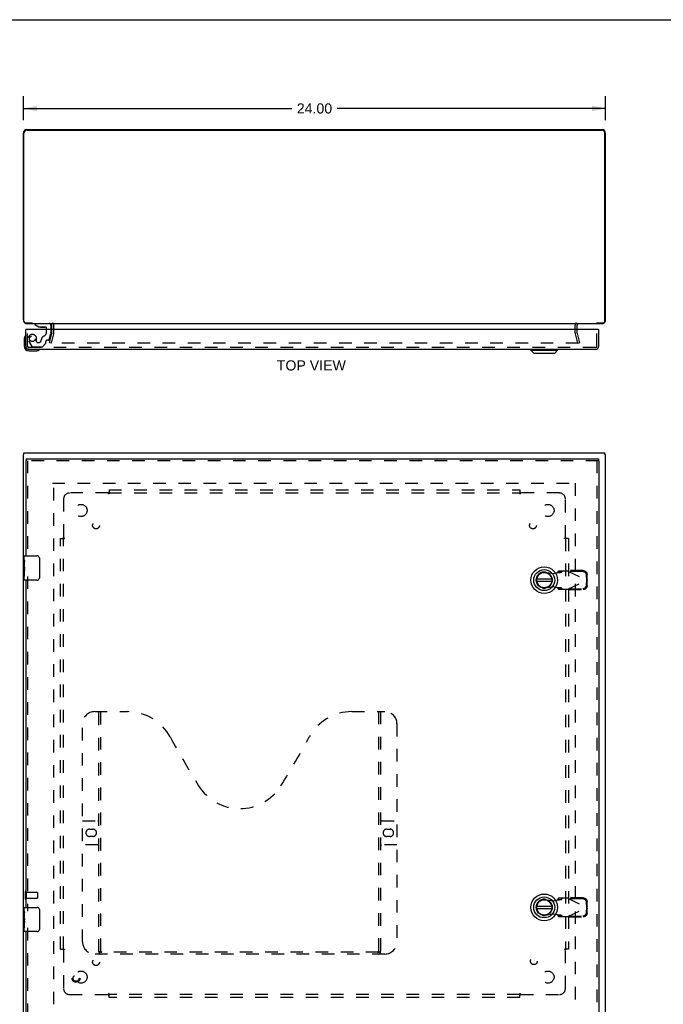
# Model space of a CAD drawing. Header units: inches. Extents: x 0 to 94.4, y 0 to 61.1.
# Tile 3 of 4: x 20.7 to 47.2, y 20.5 to 61.1. Entities that reach past the tile are written whole.
import ezdxf

# ---------------------------------------------------------------- set-up
doc = ezdxf.new("R2010")
doc.units = ezdxf.units.IN
doc.header["$LTSCALE"] = 5.194444
doc.header["$MEASUREMENT"] = 0
doc.linetypes.add('HIDDEN', pattern=[0.2, 0.1, -0.1])
doc.layers.get('0').update_dxf_attribs({"linetype": 'CONTINUOUS'})
for name, color, linetype in [('DEFAULT_2', 8, 'HIDDEN'), ('DIMENSIONS', 7, 'CONTINUOUS'), ('DOOR_ASSEMBLY', 7, 'CONTINUOUS'), ('SUBPANEL', 7, 'CONTINUOUS')]:
    doc.layers.add(name, color=color, linetype=linetype)
doc.styles.get("Standard").update_dxf_attribs({"font": 'arial.ttf'})
doc.dimstyles.new('DIMSTYLE_1', dxfattribs={"dimtxt": 0.416667, "dimasz": 0.555556, "dimexe": 0.09, "dimexo": 0.07, "dimgap": 0.0375, "dimtad": 0, "dimtih": 1, "dimtoh": 1, "dimzin": 4, "dimdsep": 46, "dimtxsty": 'Standard', "dimblk": '_FILLED', "dimblk1": '_FILLED', "dimblk2": '_FILLED', "dimcen": 0.09, "dimadec": 3, "dimazin": 1, "dimtfac": 1, "dimtdec": 3, "dimtofl": 0, "dimtmove": 0, "dimatfit": 3, "dimldrblk": '_FILLED', "dimfxl": 0, "dimtolj": 1, "dimtzin": 4, "dimarcsym": 0})

# ---------------------------------------------------------------- blocks, each defined once
blk = doc.blocks.new('_FILLED')
at = {"color": 0, "linetype": 'ByBlock'}
blk.add_solid([(0, 0), (-1, 0.2), (-1, -0.2)], dxfattribs=at)
blk = doc.blocks.new('*D1')
at = {"layer": 'DIMENSIONS', "color": 2, "linetype": 'Continuous'}
for p, q in [((20.843, 56.968), (20.843, 57.951)), ((44.843, 56.968), (44.843, 57.951)), ((20.843, 57.451), (31.907, 57.451)), ((44.843, 57.451), (33.779, 57.451))]:
    blk.add_line(p, q, dxfattribs=at)
at = {"layer": 'DIMENSIONS', "color": 2, "linetype": 'Continuous', "xscale": 0.5555555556, "yscale": 0.5555555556, "zscale": 0.5555555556, "rotation": 180}
blk.add_blockref('_FILLED', (20.843, 57.451), dxfattribs=at)
at = {"layer": 'DIMENSIONS', "color": 2, "linetype": 'Continuous', "xscale": 0.5555555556, "yscale": 0.5555555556, "zscale": 0.5555555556}
blk.add_blockref('_FILLED', (44.843, 57.451), dxfattribs=at)
at = {"layer": 'DIMENSIONS', "color": 2, "linetype": 'Continuous', "insert": (32.843, 57.659), "char_height": 0.4167, "width": 1.45601, "attachment_point": 2, "line_spacing_factor": 0.9}
blk.add_mtext('24.00', dxfattribs=at)

msp = doc.modelspace()

# ---------------------------------------------------------------- linework, layer by layer
at = {"color": 7, "linetype": 'Continuous'}
for p, q in [((0, 61.111), (94.444, 61.111)), ((21.214, 48.599), (21.214, 48.579)), ((20.868, 43.168), (20.843, 43.168)), ((20.868, 43.168), (20.868, 43.243)), ((44.818, 43.168), (44.818, 43.243)), ((44.818, 43.168), (44.843, 43.168))]:
    msp.add_line(p, q, dxfattribs=at)
at = {"color": 3, "linetype": 'Continuous'}
for p, q in [((20.988, 56.579), (44.698, 56.579)), ((20.993, 56.549), (44.693, 56.549)), ((20.843, 48.724), (20.843, 56.434)), ((20.868, 48.659), (20.868, 56.424)), ((44.818, 48.659), (44.818, 56.424)), ((44.843, 48.724), (44.843, 56.434)), ((21.222, 48.599), (20.928, 48.599)), ((20.988, 48.579), (44.698, 48.579)), ((22.018, 48.336), (22.018, 48.509)), ((43.668, 48.336), (43.668, 48.509)), ((44.758, 48.599), (44.464, 48.599)), ((20.843, 19.318), (20.843, 43.168)), ((20.868, 43.243), (44.818, 43.243)), ((44.843, 19.318), (44.843, 43.168))]:
    msp.add_line(p, q, dxfattribs=at)
for centre, radius, start, end in [((20.988, 56.434), 0.145, 90, 180), ((20.993, 56.424), 0.125, 90, 180), ((44.693, 56.424), 0.125, 0, 90), ((44.698, 56.434), 0.145, 0, 90), ((20.988, 48.724), 0.145, 180, 217.1018), ((20.928, 48.659), 0.06, 180, 270), ((20.988, 48.724), 0.145, 237.5148, 270), ((21.948, 48.509), 0.07, 0, 90), ((43.738, 48.509), 0.07, 90, 180), ((44.698, 48.724), 0.145, 270, 302.4852), ((44.758, 48.659), 0.06, 270, 360), ((44.698, 48.724), 0.145, 322.8982, 360)]:
    msp.add_arc(centre, radius, start, end, dxfattribs=at)
at = {"layer": 'DEFAULT_2', "color": 8, "linetype": 'HIDDEN'}
for p, q in [((22.018, 48.181), (22.018, 48.336)), ((22.093, 48.181), (22.093, 48.509)), ((43.593, 48.181), (43.593, 48.509)), ((43.668, 48.181), (43.668, 48.336)), ((21.914, 47.786), (22.017, 48.17)), ((22.089, 48.151), (21.986, 47.767)), ((43.7, 47.767), (43.597, 48.151)), ((43.669, 48.17), (43.772, 47.786)), ((21.986, 47.767), (21.914, 47.786)), ((43.726, 47.767), (21.961, 47.767)), ((43.7, 47.767), (43.772, 47.786)), ((22.038, 41.993), (43.648, 41.993)), ((22.093, 20.496), (22.093, 41.99)), ((43.593, 41.99), (43.593, 20.496)), ((20.918, 25.135), (20.918, 24.851)), ((20.961, 25.135), (20.961, 24.851)), ((20.961, 25.117), (21.408, 25.117)), ((20.961, 24.869), (21.408, 24.869)), ((21.418, 25.107), (21.418, 24.879))]:
    msp.add_line(p, q, dxfattribs=at)
for centre, radius, start, end in [((21.948, 48.509), 0.145, 0, 43.5261), ((43.738, 48.509), 0.145, 136.4739, 180), ((21.978, 48.181), 0.04, 345, 360), ((21.978, 48.181), 0.115, 345, 360), ((43.708, 48.181), 0.115, 180, 195), ((43.708, 48.181), 0.04, 180, 195), ((20.94, 25.135), 0.0215, 0, 180), ((20.94, 24.851), 0.0215, 180, 360), ((21.408, 25.107), 0.01, 0, 90), ((21.408, 24.879), 0.01, 270, 360)]:
    msp.add_arc(centre, radius, start, end, dxfattribs=at)
at = {"layer": 'DOOR_ASSEMBLY', "color": 3, "linetype": 'Continuous'}
for p, q in [((20.938, 47.646), (20.938, 48.336)), ((44.535, 48.336), (20.966, 48.336)), ((44.563, 47.646), (44.563, 48.336)), ((44.428, 47.511), (21.073, 47.511)), ((20.938, 42.918), (20.938, 38.993)), ((20.951, 42.993), (44.55, 42.993)), ((44.563, 42.918), (44.563, 19.568)), ((20.938, 37.993), (20.938, 24.493)), ((20.938, 23.493), (20.938, 19.568))]:
    msp.add_line(p, q, dxfattribs=at)
at = {"layer": 'DOOR_ASSEMBLY', "color": 7, "linetype": 'Continuous'}
for p, q in [((20.966, 48.336), (20.938, 48.336)), ((21.312, 48.579), (21.312, 48.54)), ((21.312, 48.54), (21.482, 48.441)), ((21.482, 48.441), (21.764, 48.441)), ((21.576, 48.425), (21.716, 48.425)), ((21.796, 48.336), (21.796, 48.41)), ((21.981, 48.5), (21.981, 48.336)), ((44.535, 48.336), (44.563, 48.336)), ((20.878, 47.941), (20.878, 47.651)), ((21.078, 47.451), (21.367, 47.451)), ((41.761, 47.472), (41.761, 47.511)), ((41.761, 47.472), (42.864, 47.472)), ((41.879, 47.354), (41.761, 47.472)), ((41.879, 47.354), (42.746, 47.354)), ((42.746, 47.354), (42.864, 47.472)), ((42.864, 47.472), (42.864, 47.511)), ((20.938, 42.918), (20.951, 42.918)), ((20.951, 42.993), (20.951, 42.918)), ((44.55, 42.993), (44.55, 42.918)), ((44.563, 42.918), (44.55, 42.918)), ((20.893, 38.993), (21.403, 38.993)), ((20.878, 38.834), (20.878, 38.978)), ((20.878, 38.578), (20.878, 38.831)), ((20.887, 38.776), (20.878, 38.776)), ((20.878, 38.608), (20.888, 38.608)), ((20.888, 38.608), (20.888, 38.765)), ((21.503, 38.893), (21.503, 38.093)), ((20.878, 38.008), (20.878, 38.576)), ((20.881, 38.546), (20.878, 38.546)), ((20.878, 38.414), (20.887, 38.414)), ((20.878, 38.378), (20.888, 38.378)), ((20.878, 38.315), (20.888, 38.315)), ((20.888, 38.425), (20.888, 38.478)), ((20.888, 38.147), (20.888, 38.378)), ((20.878, 38.147), (20.888, 38.147)), ((21.403, 37.993), (20.893, 37.993)), ((42.625, 38.032), (42, 38.032)), ((42, 37.953), (42.625, 37.953)), ((20.878, 24.334), (20.878, 24.478)), ((20.893, 24.493), (21.403, 24.493)), ((21.503, 24.393), (21.503, 23.593)), ((42.625, 24.532), (42, 24.532)), ((42, 24.453), (42.625, 24.453)), ((20.878, 24.078), (20.878, 24.331)), ((20.887, 24.276), (20.878, 24.276)), ((20.878, 24.108), (20.888, 24.108)), ((20.878, 23.508), (20.878, 24.076)), ((20.881, 24.046), (20.878, 24.046)), ((20.888, 24.108), (20.888, 24.265)), ((20.888, 23.925), (20.888, 23.978)), ((20.878, 23.914), (20.887, 23.914)), ((20.878, 23.878), (20.888, 23.878)), ((20.878, 23.815), (20.888, 23.815)), ((20.878, 23.647), (20.888, 23.647)), ((20.888, 23.647), (20.888, 23.878)), ((21.403, 23.493), (20.893, 23.493))]:
    msp.add_line(p, q, dxfattribs=at)
at = {"layer": 'DOOR_ASSEMBLY', "color": 8, "linetype": 'HIDDEN'}
for p, q in [((21.013, 47.646), (21.013, 48.336)), ((21.312, 48.579), (21.902, 48.579)), ((21.796, 48.228), (21.796, 48.336)), ((21.981, 48.336), (21.981, 48.206)), ((44.488, 47.646), (44.488, 48.336)), ((21.39, 47.816), (21.39, 47.949)), ((21.907, 47.913), (21.977, 48.173)), ((21.06, 47.861), (21.19, 47.635)), ((44.428, 47.586), (21.073, 47.586)), ((21.225, 47.615), (21.61, 47.615)), ((21.406, 47.8), (21.489, 47.8)), ((21.76, 47.748), (21.639, 47.627)), ((21.764, 47.759), (21.764, 47.831)), ((21.877, 47.89), (21.823, 47.89)), ((44.55, 42.918), (20.951, 42.918)), ((21.013, 42.918), (21.013, 38.838)), ((44.488, 42.918), (44.488, 19.568)), ((42.373, 38.322), (42.667, 38.268)), ((42.667, 38.268), (42.864, 38.306)), ((42.909, 38.367), (42.868, 38.321)), ((42.868, 38.321), (43.023, 38.321)), ((43.283, 38.367), (42.909, 38.367)), ((43.023, 38.321), (43.064, 38.367)), ((43.283, 38.367), (44.07, 37.993)), ((43.311, 38.353), (43.331, 38.395)), ((43.902, 38.343), (43.311, 38.353)), ((43.921, 38.385), (43.331, 38.395)), ((44.064, 37.996), (44.061, 38.189)), ((44.084, 38.037), (44.08, 38.23)), ((21.013, 38.148), (21.013, 24.338)), ((43.283, 37.619), (44.07, 37.993)), ((44.061, 37.797), (44.064, 37.99)), ((44.084, 38.037), (44.064, 37.996)), ((44.064, 37.99), (44.084, 37.948)), ((44.075, 38.008), (44.07, 37.993)), ((44.07, 37.993), (44.075, 37.978)), ((44.08, 37.755), (44.084, 37.948)), ((44.084, 38.037), (44.082, 38.03)), ((42.667, 37.717), (42.373, 37.663)), ((42.864, 37.679), (42.667, 37.717)), ((43.023, 37.665), (42.868, 37.665)), ((42.868, 37.665), (42.909, 37.619)), ((42.909, 37.619), (43.283, 37.619)), ((43.064, 37.619), (43.023, 37.665)), ((43.311, 37.632), (43.902, 37.642)), ((43.331, 37.591), (43.311, 37.632)), ((43.331, 37.591), (43.921, 37.601)), ((23.783, 32.568), (25.138, 32.568)), ((23.958, 22.658), (23.958, 32.568)), ((24.038, 22.688), (24.038, 32.568)), ((34.388, 32.568), (35.743, 32.568)), ((35.488, 32.568), (35.488, 22.688)), ((35.568, 32.568), (35.568, 22.658)), ((23.283, 23.068), (23.283, 32.068)), ((36.243, 32.068), (36.243, 23.068)), ((23.283, 28.068), (23.918, 28.068)), ((35.608, 28.068), (36.243, 28.068)), ((23.57, 27.718), (23.707, 27.718)), ((35.82, 27.718), (35.957, 27.718)), ((23.707, 27.418), (23.57, 27.418)), ((35.957, 27.418), (35.82, 27.418)), ((23.918, 27.068), (23.283, 27.068)), ((36.243, 27.068), (35.608, 27.068)), ((42.373, 24.822), (42.667, 24.768)), ((42.667, 24.768), (42.864, 24.806)), ((42.909, 24.867), (42.868, 24.821)), ((42.868, 24.821), (43.023, 24.821)), ((43.283, 24.867), (42.909, 24.867)), ((43.023, 24.821), (43.064, 24.867)), ((43.283, 24.867), (44.07, 24.493)), ((43.311, 24.853), (43.331, 24.895)), ((43.902, 24.843), (43.311, 24.853)), ((43.921, 24.885), (43.331, 24.895)), ((43.283, 24.119), (44.07, 24.493)), ((44.064, 24.496), (44.061, 24.689)), ((44.061, 24.297), (44.064, 24.49)), ((44.084, 24.537), (44.064, 24.496)), ((44.064, 24.49), (44.084, 24.448)), ((44.075, 24.508), (44.07, 24.493)), ((44.07, 24.493), (44.075, 24.478)), ((44.084, 24.537), (44.08, 24.73)), ((44.08, 24.255), (44.084, 24.448)), ((44.084, 24.537), (44.082, 24.53)), ((42.667, 24.217), (42.373, 24.163)), ((42.864, 24.179), (42.667, 24.217)), ((43.023, 24.165), (42.868, 24.165)), ((42.868, 24.165), (42.909, 24.119)), ((42.909, 24.119), (43.283, 24.119)), ((43.064, 24.119), (43.023, 24.165)), ((43.311, 24.132), (43.902, 24.142)), ((43.331, 24.091), (43.311, 24.132)), ((43.331, 24.091), (43.921, 24.101)), ((21.013, 23.648), (21.013, 19.568)), ((35.743, 22.568), (23.783, 22.568)), ((35.484, 22.648), (24.042, 22.648))]:
    msp.add_line(p, q, dxfattribs=at)
at = {"layer": 'DOOR_ASSEMBLY', "color": 7, "linetype": 'Continuous'}
for points in [[(20.878, 38.834), (20.878, 38.831), (20.879, 38.827), (20.88, 38.821), (20.881, 38.815), (20.882, 38.808), (20.884, 38.801), (20.885, 38.792), (20.886, 38.784), (20.887, 38.775), (20.888, 38.765)], [(21.496, 38.929), (21.498, 38.924), (21.5, 38.918), (21.501, 38.912), (21.502, 38.906), (21.503, 38.9), (21.503, 38.893)], [(20.878, 38.578), (20.878, 38.571), (20.879, 38.563), (20.88, 38.555), (20.881, 38.546), (20.882, 38.538), (20.883, 38.529), (20.884, 38.52), (20.885, 38.511), (20.886, 38.502), (20.887, 38.493), (20.888, 38.485), (20.888, 38.478)], [(20.888, 38.425), (20.888, 38.419), (20.887, 38.412), (20.887, 38.406), (20.886, 38.4), (20.886, 38.395), (20.885, 38.389)], [(21.503, 38.093), (21.503, 38.087), (21.502, 38.081), (21.501, 38.075), (21.5, 38.069), (21.498, 38.063), (21.496, 38.057)], [(21.496, 24.429), (21.498, 24.424), (21.5, 24.418), (21.501, 24.412), (21.502, 24.406), (21.503, 24.4), (21.503, 24.393)], [(20.878, 24.334), (20.878, 24.331), (20.879, 24.327), (20.88, 24.321), (20.881, 24.315), (20.882, 24.308), (20.884, 24.301), (20.885, 24.292), (20.886, 24.284), (20.887, 24.275), (20.888, 24.265)], [(20.878, 24.078), (20.878, 24.071), (20.879, 24.063), (20.88, 24.055), (20.881, 24.046), (20.882, 24.038), (20.883, 24.029), (20.884, 24.02), (20.885, 24.011), (20.886, 24.002), (20.887, 23.993), (20.888, 23.985), (20.888, 23.978)], [(20.888, 23.925), (20.888, 23.919), (20.887, 23.912), (20.887, 23.906), (20.886, 23.9), (20.886, 23.895), (20.885, 23.889)], [(21.503, 23.593), (21.503, 23.587), (21.502, 23.581), (21.501, 23.575), (21.5, 23.569), (21.498, 23.563), (21.496, 23.557)]]:
    msp.add_lwpolyline(points, dxfattribs=at)
at = {"layer": 'DOOR_ASSEMBLY', "color": 8, "linetype": 'HIDDEN'}
for points in [[(42.864, 38.306), (42.88, 38.307), (42.896, 38.308), (42.911, 38.309), (42.926, 38.31), (42.941, 38.311), (42.955, 38.312), (42.967, 38.313), (42.979, 38.314), (42.99, 38.315), (42.999, 38.316), (43.007, 38.318), (43.014, 38.319), (43.019, 38.32), (43.023, 38.321)], [(42.868, 38.321), (42.867, 38.318), (42.867, 38.316), (42.866, 38.313), (42.865, 38.311), (42.865, 38.309), (42.864, 38.306)], [(43.283, 38.367), (43.291, 38.371), (43.299, 38.376), (43.307, 38.381), (43.315, 38.386), (43.323, 38.39), (43.331, 38.395)], [(44.061, 38.189), (44.06, 38.204), (44.057, 38.218), (44.053, 38.233), (44.048, 38.247), (44.041, 38.261), (44.033, 38.274), (44.023, 38.286), (44.013, 38.297), (44.001, 38.307), (43.989, 38.316), (43.976, 38.324), (43.962, 38.331), (43.947, 38.336), (43.932, 38.34), (43.917, 38.342), (43.902, 38.343)], [(43.921, 38.385), (43.937, 38.384), (43.952, 38.381), (43.967, 38.377), (43.982, 38.372), (43.995, 38.366), (44.009, 38.358), (44.021, 38.349), (44.033, 38.338), (44.043, 38.327), (44.053, 38.315), (44.061, 38.302), (44.067, 38.289), (44.073, 38.274), (44.077, 38.26), (44.079, 38.245), (44.08, 38.23)], [(43.902, 37.642), (43.917, 37.643), (43.932, 37.646), (43.947, 37.65), (43.962, 37.655), (43.976, 37.661), (43.989, 37.669), (44.001, 37.678), (44.013, 37.689), (44.023, 37.7), (44.033, 37.712), (44.041, 37.725), (44.048, 37.738), (44.053, 37.752), (44.057, 37.767), (44.06, 37.782), (44.061, 37.797)], [(44.082, 38.03), (44.077, 38.015), (44.075, 38.008)], [(44.075, 37.978), (44.079, 37.963), (44.082, 37.955), (44.084, 37.948)], [(43.023, 37.665), (43.019, 37.666), (43.014, 37.667), (43.007, 37.668), (42.999, 37.669), (42.99, 37.67), (42.979, 37.671), (42.967, 37.672), (42.955, 37.673), (42.941, 37.674), (42.926, 37.675), (42.911, 37.676), (42.896, 37.677), (42.88, 37.678), (42.864, 37.679)], [(42.864, 37.679), (42.865, 37.677), (42.865, 37.674), (42.866, 37.672), (42.867, 37.67), (42.867, 37.667), (42.868, 37.665)], [(43.331, 37.591), (43.323, 37.595), (43.315, 37.6), (43.307, 37.604), (43.299, 37.609), (43.291, 37.614), (43.283, 37.619)], [(44.08, 37.755), (44.079, 37.74), (44.077, 37.725), (44.073, 37.711), (44.067, 37.697), (44.061, 37.683), (44.053, 37.67), (44.043, 37.658), (44.033, 37.647), (44.021, 37.637), (44.009, 37.628), (43.995, 37.62), (43.982, 37.613), (43.967, 37.608), (43.952, 37.604), (43.937, 37.602), (43.921, 37.601)], [(42.864, 24.806), (42.88, 24.807), (42.896, 24.808), (42.911, 24.809), (42.926, 24.81), (42.941, 24.811), (42.955, 24.812), (42.967, 24.813), (42.979, 24.814), (42.99, 24.815), (42.999, 24.816), (43.007, 24.818), (43.014, 24.819), (43.019, 24.82), (43.023, 24.821)], [(42.868, 24.821), (42.867, 24.818), (42.867, 24.816), (42.866, 24.813), (42.865, 24.811), (42.865, 24.809), (42.864, 24.806)], [(43.283, 24.867), (43.291, 24.871), (43.299, 24.876), (43.307, 24.881), (43.315, 24.886), (43.323, 24.89), (43.331, 24.895)], [(44.061, 24.689), (44.06, 24.704), (44.057, 24.718), (44.053, 24.733), (44.048, 24.747), (44.041, 24.761), (44.033, 24.774), (44.023, 24.786), (44.013, 24.797), (44.001, 24.807), (43.989, 24.816), (43.976, 24.824), (43.962, 24.831), (43.947, 24.836), (43.932, 24.84), (43.917, 24.842), (43.902, 24.843)], [(43.921, 24.885), (43.937, 24.884), (43.952, 24.881), (43.967, 24.877), (43.982, 24.872), (43.995, 24.866), (44.009, 24.858), (44.021, 24.849), (44.033, 24.838), (44.043, 24.827), (44.053, 24.815), (44.061, 24.802), (44.067, 24.789), (44.073, 24.774), (44.077, 24.76), (44.079, 24.745), (44.08, 24.73)], [(44.082, 24.53), (44.077, 24.515), (44.075, 24.508)], [(44.075, 24.478), (44.079, 24.463), (44.082, 24.455), (44.084, 24.448)], [(43.023, 24.165), (43.019, 24.166), (43.014, 24.167), (43.007, 24.168), (42.999, 24.169), (42.99, 24.17), (42.979, 24.171), (42.967, 24.172), (42.955, 24.173), (42.941, 24.174), (42.926, 24.175), (42.911, 24.176), (42.896, 24.177), (42.88, 24.178), (42.864, 24.179)], [(42.864, 24.179), (42.865, 24.177), (42.865, 24.174), (42.866, 24.172), (42.867, 24.17), (42.867, 24.167), (42.868, 24.165)], [(43.331, 24.091), (43.323, 24.095), (43.315, 24.1), (43.307, 24.104), (43.299, 24.109), (43.291, 24.114), (43.283, 24.119)], [(43.902, 24.142), (43.917, 24.143), (43.932, 24.146), (43.947, 24.15), (43.962, 24.155), (43.976, 24.161), (43.989, 24.169), (44.001, 24.178), (44.013, 24.189), (44.023, 24.2), (44.033, 24.212), (44.041, 24.225), (44.048, 24.238), (44.053, 24.252), (44.057, 24.267), (44.06, 24.282), (44.061, 24.297)], [(44.08, 24.255), (44.079, 24.24), (44.077, 24.225), (44.073, 24.211), (44.067, 24.197), (44.061, 24.183), (44.053, 24.17), (44.043, 24.158), (44.033, 24.147), (44.021, 24.137), (44.009, 24.128), (43.995, 24.12), (43.982, 24.113), (43.967, 24.108), (43.952, 24.104), (43.937, 24.102), (43.921, 24.101)], [(23.948, 22.688), (23.964, 22.677), (23.98, 22.668), (23.996, 22.66), (24.012, 22.654), (24.027, 22.65), (24.042, 22.648)], [(35.484, 22.648), (35.499, 22.65), (35.515, 22.654), (35.53, 22.66), (35.546, 22.668), (35.562, 22.677), (35.578, 22.688)]]:
    msp.add_lwpolyline(points, dxfattribs=at)
for centre, radius in [((21.213, 47.949), 0.117), ((23.013, 21.568), 0.164), ((23.013, 21.568), 0.124)]:
    msp.add_circle(centre, radius, dxfattribs=at)
at = {"layer": 'DOOR_ASSEMBLY', "color": 7, "linetype": 'Continuous'}
for centre, radius in [((42.313, 37.993), 0.551), ((42.313, 37.993), 0.433), ((42.313, 37.993), 0.329), ((42.313, 37.993), 0.317), ((42.313, 24.493), 0.551), ((42.313, 24.493), 0.433), ((42.313, 24.493), 0.329), ((42.313, 24.493), 0.317)]:
    msp.add_circle(centre, radius, dxfattribs=at)
for centre, radius, start, end in [((21.576, 48.515), 0.09, 234.5318, 270), ((21.716, 48.515), 0.09, 270, 305.2253), ((21.764, 48.41), 0.0317, 0, 90), ((21.902, 48.5), 0.0787, 0, 90), ((21.128, 47.941), 0.25, 149.1101, 180), ((20.926, 48.061), 0.015, 96.3796, 149.1101), ((20.923, 48.061), 0.015, 0, 83.6204), ((21.078, 47.651), 0.2, 180, 270), ((21.367, 47.701), 0.25, 270, 300.8899), ((21.488, 47.496), 0.015, 6.3796, 90), ((21.488, 47.5), 0.015, 300.8899, 353.6204), ((20.893, 38.978), 0.015, 90, 180), ((21.403, 38.893), 0.1, 21.1999, 90), ((42.313, 37.993), 0.315, 10.0787, 349.9213), ((20.893, 38.008), 0.015, 180, 270), ((21.403, 38.093), 0.1, 270, 338.8001), ((42.313, 24.493), 0.315, 10.0787, 349.9213), ((20.893, 24.478), 0.015, 90, 180), ((21.403, 24.393), 0.1, 21.1999, 90), ((20.893, 23.508), 0.015, 180, 270), ((21.403, 23.593), 0.1, 270, 338.8001)]:
    msp.add_arc(centre, radius, start, end, dxfattribs=at)
at = {"layer": 'DOOR_ASSEMBLY', "color": 8, "linetype": 'HIDDEN'}
for centre, radius, start, end in [((21.213, 47.949), 0.177, 0, 210), ((21.764, 47.89), 0.185, 114.7322, 180), ((21.609, 48.228), 0.188, 294.7322, 360), ((21.856, 48.206), 0.125, 345, 360), ((21.073, 47.646), 0.06, 180, 270), ((21.225, 47.655), 0.04, 210, 270), ((21.406, 47.816), 0.0156, 180, 270), ((21.489, 47.89), 0.09, 270, 360), ((21.61, 47.655), 0.04, 270, 315), ((21.749, 47.759), 0.0156, 315, 360), ((21.823, 47.831), 0.0591, 90, 180), ((21.877, 47.921), 0.0312, 270, 345), ((44.428, 47.646), 0.06, 270, 360), ((42.313, 37.993), 0.335, 79.673, 280.327), ((23.783, 32.068), 0.5, 90, 180), ((25.138, 30.568), 2, 28.4813, 90), ((34.388, 30.568), 2, 90, 151.5187), ((35.743, 32.068), 0.5, 0, 90), ((61.446, 50.267), 39.307, 208.4813, 211.8705), ((-1.92, 50.267), 39.307, 328.1295, 331.5187), ((29.763, 30.568), 2, 211.8705, 328.1295), ((23.918, 28.108), 0.04, 270, 360), ((35.608, 28.108), 0.04, 180, 270), ((23.57, 27.568), 0.15, 90, 270), ((23.707, 27.568), 0.15, 270, 90), ((35.82, 27.568), 0.15, 90, 270), ((35.957, 27.568), 0.15, 270, 90), ((23.918, 27.028), 0.04, 0, 90), ((35.608, 27.028), 0.04, 90, 180), ((42.313, 24.493), 0.335, 79.673, 280.327), ((23.783, 23.068), 0.5, 180, 270), ((35.743, 23.068), 0.5, 270, 360), ((24.048, 22.658), 0.09, 180, 270), ((24.078, 22.688), 0.04, 180, 270), ((35.448, 22.688), 0.04, 270, 360), ((35.478, 22.658), 0.09, 270, 360)]:
    msp.add_arc(centre, radius, start, end, dxfattribs=at)
at = {"layer": 'DOOR_ASSEMBLY', "color": 3, "linetype": 'Continuous'}
for centre, start, end in [((21.073, 47.646), 180, 270), ((44.428, 47.646), 270, 360)]:
    msp.add_arc(centre, 0.135, start, end, dxfattribs=at)
at = {"layer": 'DOOR_ASSEMBLY', "color": 7, "linetype": 'Continuous'}
for centre in [(21.078, 38.411), (21.078, 23.911)]:
    msp.add_ellipse(centre, major_axis=(0.2, 0), ratio=0.432808, start_param=3.141593, end_param=3.403409, dxfattribs=at)
at = {"layer": 'SUBPANEL', "color": 8, "linetype": 'HIDDEN'}
for p, q in [((24.339, 41.587), (22.749, 41.587)), ((24.352, 41.568), (24.348, 41.574)), ((24.374, 41.712), (24.374, 41.626)), ((24.374, 41.712), (41.312, 41.712)), ((24.374, 41.626), (24.374, 41.546)), ((24.374, 41.587), (41.312, 41.587)), ((41.312, 41.712), (41.312, 41.626)), ((41.312, 41.626), (41.312, 41.546)), ((41.345, 41.589), (41.347, 41.587)), ((42.937, 41.587), (41.347, 41.587)), ((22.499, 41.337), (22.499, 39.747)), ((43.187, 39.747), (43.187, 41.337)), ((22.374, 22.774), (22.374, 39.712)), ((22.374, 39.712), (22.461, 39.712)), ((22.461, 39.712), (22.54, 39.712)), ((22.497, 39.745), (22.499, 39.747)), ((22.499, 22.774), (22.499, 39.712)), ((43.225, 39.712), (43.146, 39.712)), ((43.168, 39.735), (43.174, 39.738)), ((43.187, 39.712), (43.187, 22.774)), ((43.312, 39.712), (43.225, 39.712)), ((43.312, 39.712), (43.312, 22.774)), ((22.374, 22.774), (22.461, 22.774)), ((22.461, 22.774), (22.54, 22.774)), ((22.518, 22.752), (22.512, 22.748)), ((43.225, 22.774), (43.146, 22.774)), ((43.312, 22.774), (43.225, 22.774)), ((22.499, 22.739), (22.499, 21.149)), ((43.189, 22.741), (43.187, 22.739)), ((43.187, 21.149), (43.187, 22.739)), ((22.749, 20.899), (24.339, 20.899)), ((24.341, 20.897), (24.339, 20.899)), ((24.374, 20.861), (24.374, 20.94)), ((41.312, 20.899), (24.374, 20.899)), ((24.374, 20.774), (24.374, 20.861)), ((41.312, 20.774), (24.374, 20.774)), ((41.312, 20.861), (41.312, 20.94)), ((41.312, 20.774), (41.312, 20.861)), ((41.335, 20.918), (41.338, 20.913)), ((41.347, 20.899), (42.937, 20.899))]:
    msp.add_line(p, q, dxfattribs=at)
for points in [[(24.35, 41.599), (24.348, 41.597), (24.347, 41.595), (24.345, 41.594), (24.344, 41.592), (24.342, 41.591), (24.341, 41.589), (24.339, 41.587)], [(24.348, 41.574), (24.347, 41.576), (24.346, 41.578), (24.345, 41.58), (24.343, 41.581), (24.342, 41.583), (24.341, 41.584), (24.34, 41.586), (24.339, 41.587)], [(24.357, 41.606), (24.353, 41.602), (24.35, 41.599)], [(24.374, 41.546), (24.373, 41.547), (24.372, 41.547), (24.37, 41.548), (24.369, 41.548), (24.368, 41.549), (24.367, 41.55), (24.365, 41.551), (24.364, 41.552), (24.363, 41.553), (24.362, 41.554), (24.361, 41.555), (24.359, 41.557), (24.358, 41.558), (24.357, 41.56), (24.356, 41.561), (24.355, 41.563), (24.354, 41.565), (24.353, 41.566), (24.352, 41.568)], [(24.374, 41.626), (24.373, 41.624), (24.372, 41.622), (24.371, 41.62), (24.369, 41.619), (24.368, 41.617), (24.367, 41.616), (24.365, 41.614), (24.364, 41.612), (24.363, 41.611), (24.361, 41.61), (24.36, 41.608), (24.359, 41.607), (24.357, 41.606)], [(41.312, 41.626), (41.313, 41.624), (41.314, 41.622), (41.316, 41.62), (41.317, 41.619), (41.318, 41.617), (41.32, 41.616), (41.321, 41.614), (41.322, 41.612), (41.324, 41.611), (41.325, 41.61), (41.326, 41.608), (41.328, 41.607), (41.329, 41.606), (41.334, 41.6)], [(41.312, 41.546), (41.313, 41.547), (41.315, 41.547), (41.316, 41.548), (41.317, 41.548), (41.318, 41.549), (41.32, 41.55), (41.321, 41.551), (41.322, 41.552), (41.323, 41.553), (41.324, 41.554), (41.326, 41.555), (41.327, 41.557), (41.328, 41.558), (41.329, 41.56), (41.33, 41.561), (41.331, 41.563), (41.332, 41.565), (41.333, 41.566), (41.335, 41.568), (41.337, 41.572)], [(41.334, 41.6), (41.336, 41.599), (41.338, 41.597), (41.339, 41.595), (41.341, 41.594), (41.342, 41.592), (41.344, 41.591), (41.345, 41.589)], [(41.337, 41.572), (41.338, 41.574), (41.339, 41.576), (41.34, 41.578), (41.342, 41.58), (41.343, 41.581), (41.344, 41.583), (41.345, 41.584), (41.346, 41.586), (41.347, 41.587)], [(22.461, 39.712), (22.463, 39.713), (22.464, 39.715), (22.466, 39.716), (22.468, 39.717), (22.469, 39.718), (22.471, 39.72), (22.472, 39.721), (22.474, 39.722), (22.475, 39.724), (22.477, 39.725), (22.478, 39.726), (22.479, 39.728), (22.481, 39.729), (22.486, 39.735)], [(22.486, 39.735), (22.488, 39.736), (22.489, 39.738), (22.491, 39.739), (22.493, 39.741), (22.494, 39.742), (22.496, 39.744), (22.497, 39.745)], [(22.514, 39.737), (22.512, 39.738), (22.51, 39.739), (22.509, 39.741), (22.507, 39.742), (22.505, 39.743), (22.503, 39.744), (22.502, 39.745), (22.501, 39.746), (22.499, 39.747)], [(22.54, 39.712), (22.54, 39.713), (22.539, 39.715), (22.539, 39.716), (22.538, 39.717), (22.537, 39.718), (22.536, 39.72), (22.535, 39.721), (22.534, 39.722), (22.533, 39.723), (22.532, 39.725), (22.531, 39.726), (22.529, 39.727), (22.528, 39.728), (22.527, 39.729), (22.525, 39.73), (22.523, 39.731), (22.522, 39.732), (22.52, 39.734), (22.518, 39.735), (22.514, 39.737)], [(43.146, 39.712), (43.146, 39.713), (43.147, 39.715), (43.148, 39.716), (43.148, 39.717), (43.149, 39.718), (43.15, 39.72), (43.151, 39.721), (43.152, 39.722), (43.153, 39.723), (43.154, 39.725), (43.155, 39.726), (43.157, 39.727), (43.158, 39.728), (43.159, 39.729), (43.161, 39.73), (43.163, 39.731), (43.164, 39.732), (43.166, 39.734), (43.168, 39.735)], [(43.174, 39.738), (43.176, 39.739), (43.178, 39.741), (43.179, 39.742), (43.181, 39.743), (43.183, 39.744), (43.184, 39.745), (43.186, 39.746), (43.187, 39.747)], [(43.198, 39.736), (43.197, 39.738), (43.195, 39.739), (43.194, 39.741), (43.192, 39.742), (43.191, 39.744), (43.189, 39.745), (43.187, 39.747)], [(43.206, 39.729), (43.202, 39.733), (43.198, 39.736)], [(43.225, 39.712), (43.224, 39.713), (43.222, 39.715), (43.22, 39.716), (43.219, 39.717), (43.217, 39.718), (43.215, 39.72), (43.214, 39.721), (43.212, 39.722), (43.211, 39.724), (43.21, 39.725), (43.208, 39.726), (43.207, 39.728), (43.206, 39.729)], [(22.461, 22.774), (22.463, 22.773), (22.464, 22.772), (22.466, 22.771), (22.468, 22.769), (22.469, 22.768), (22.471, 22.767), (22.472, 22.765), (22.474, 22.764), (22.475, 22.763), (22.477, 22.761), (22.478, 22.76), (22.479, 22.759), (22.481, 22.757)], [(22.481, 22.757), (22.485, 22.753), (22.488, 22.75)], [(22.488, 22.75), (22.489, 22.749), (22.491, 22.747), (22.493, 22.745), (22.494, 22.744), (22.496, 22.743), (22.497, 22.741), (22.499, 22.739)], [(22.512, 22.748), (22.51, 22.747), (22.509, 22.746), (22.507, 22.745), (22.505, 22.744), (22.503, 22.742), (22.502, 22.741), (22.501, 22.74), (22.499, 22.739)], [(22.54, 22.774), (22.54, 22.773), (22.539, 22.772), (22.539, 22.77), (22.538, 22.769), (22.537, 22.768), (22.536, 22.767), (22.535, 22.766), (22.534, 22.764), (22.533, 22.763), (22.532, 22.762), (22.531, 22.761), (22.529, 22.759), (22.528, 22.758), (22.527, 22.757), (22.525, 22.756), (22.523, 22.755), (22.522, 22.754), (22.52, 22.753), (22.518, 22.752)], [(43.146, 22.774), (43.146, 22.773), (43.147, 22.772), (43.148, 22.77), (43.148, 22.769), (43.149, 22.768), (43.15, 22.767), (43.151, 22.766), (43.152, 22.764), (43.153, 22.763), (43.154, 22.762), (43.155, 22.761), (43.157, 22.759), (43.158, 22.758), (43.159, 22.757), (43.161, 22.756), (43.163, 22.755), (43.164, 22.754), (43.166, 22.753), (43.168, 22.752), (43.172, 22.749)], [(43.172, 22.749), (43.174, 22.748), (43.176, 22.747), (43.178, 22.746), (43.179, 22.745), (43.181, 22.744), (43.183, 22.742), (43.184, 22.741), (43.186, 22.74), (43.187, 22.739)], [(43.2, 22.752), (43.198, 22.75), (43.197, 22.749), (43.195, 22.747), (43.194, 22.745), (43.192, 22.744), (43.191, 22.743), (43.189, 22.741)], [(43.225, 22.774), (43.224, 22.773), (43.222, 22.772), (43.22, 22.771), (43.219, 22.769), (43.217, 22.768), (43.215, 22.767), (43.214, 22.765), (43.212, 22.764), (43.211, 22.763), (43.21, 22.761), (43.208, 22.76), (43.207, 22.759), (43.206, 22.757), (43.2, 22.752)], [(24.349, 20.914), (24.348, 20.913), (24.347, 20.911), (24.346, 20.909), (24.345, 20.907), (24.343, 20.905), (24.342, 20.904), (24.341, 20.902), (24.34, 20.901), (24.339, 20.899)], [(24.352, 20.886), (24.35, 20.888), (24.348, 20.89), (24.347, 20.891), (24.345, 20.893), (24.344, 20.894), (24.342, 20.896), (24.341, 20.897)], [(24.374, 20.94), (24.373, 20.94), (24.372, 20.939), (24.37, 20.939), (24.369, 20.938), (24.368, 20.937), (24.367, 20.936), (24.365, 20.936), (24.364, 20.935), (24.363, 20.934), (24.362, 20.932), (24.361, 20.931), (24.359, 20.93), (24.358, 20.928), (24.357, 20.927), (24.356, 20.925), (24.355, 20.924), (24.354, 20.922), (24.353, 20.92), (24.352, 20.918), (24.349, 20.914)], [(24.374, 20.861), (24.373, 20.863), (24.372, 20.864), (24.371, 20.866), (24.369, 20.868), (24.368, 20.869), (24.367, 20.871), (24.365, 20.872), (24.364, 20.874), (24.363, 20.875), (24.361, 20.877), (24.36, 20.878), (24.359, 20.879), (24.357, 20.881), (24.352, 20.886)], [(41.312, 20.94), (41.313, 20.94), (41.315, 20.939), (41.316, 20.939), (41.317, 20.938), (41.318, 20.937), (41.32, 20.936), (41.321, 20.936), (41.322, 20.935), (41.323, 20.934), (41.324, 20.932), (41.326, 20.931), (41.327, 20.93), (41.328, 20.928), (41.329, 20.927), (41.33, 20.925), (41.331, 20.924), (41.332, 20.922), (41.333, 20.92), (41.335, 20.918)], [(41.312, 20.861), (41.313, 20.863), (41.314, 20.864), (41.316, 20.866), (41.317, 20.868), (41.318, 20.869), (41.32, 20.871), (41.321, 20.872), (41.322, 20.874), (41.324, 20.875), (41.325, 20.877), (41.326, 20.878), (41.328, 20.879), (41.329, 20.881)], [(41.329, 20.881), (41.333, 20.885), (41.336, 20.888)], [(41.336, 20.888), (41.338, 20.89), (41.339, 20.891), (41.341, 20.893), (41.342, 20.894), (41.344, 20.896), (41.345, 20.897), (41.347, 20.899)], [(41.338, 20.913), (41.339, 20.911), (41.34, 20.909), (41.342, 20.907), (41.343, 20.905), (41.344, 20.904), (41.345, 20.902), (41.346, 20.901), (41.347, 20.899)]]:
    msp.add_lwpolyline(points, dxfattribs=at)
for centre, radius in [((23.218, 40.868), 0.25), ((42.468, 40.868), 0.25), ((23.837, 40.25), 0.141), ((41.849, 40.25), 0.141), ((23.837, 22.237), 0.141), ((41.888, 22.273), 0.141), ((23.218, 21.618), 0.25), ((42.468, 21.618), 0.25)]:
    msp.add_circle(centre, radius, dxfattribs=at)
for centre, start, end in [((22.749, 41.337), 90, 180), ((42.937, 41.337), 0, 90), ((22.749, 21.149), 180, 270), ((42.937, 21.149), 270, 360)]:
    msp.add_arc(centre, 0.25, start, end, dxfattribs=at)

# ---------------------------------------------------------------- texts
at = {"layer": 'DIMENSIONS', "color": 2, "linetype": 'Continuous', "insert": (32.713, 47.058), "char_height": 0.4167, "width": 2.83922, "attachment_point": 2, "line_spacing_factor": 0.9}
msp.add_mtext('TOP VIEW', dxfattribs=at)

# ---------------------------------------------------------------- dimensions: what is measured, and where the dimension line sits
at = {"layer": 'DIMENSIONS', "color": 2, "linetype": 'Continuous'}
dim = msp.add_linear_dim(base=(44.843, 57.451), p1=(20.843, 58.021), p2=(44.843, 58.021), dimstyle='DIMSTYLE_1', dxfattribs=at)
dim.commit()
dim.dimension.update_dxf_attribs({"geometry": '*D1', "text_midpoint": (32.838, 57.449), "dimtype": 160})

doc.saveas('drawing.dxf')
